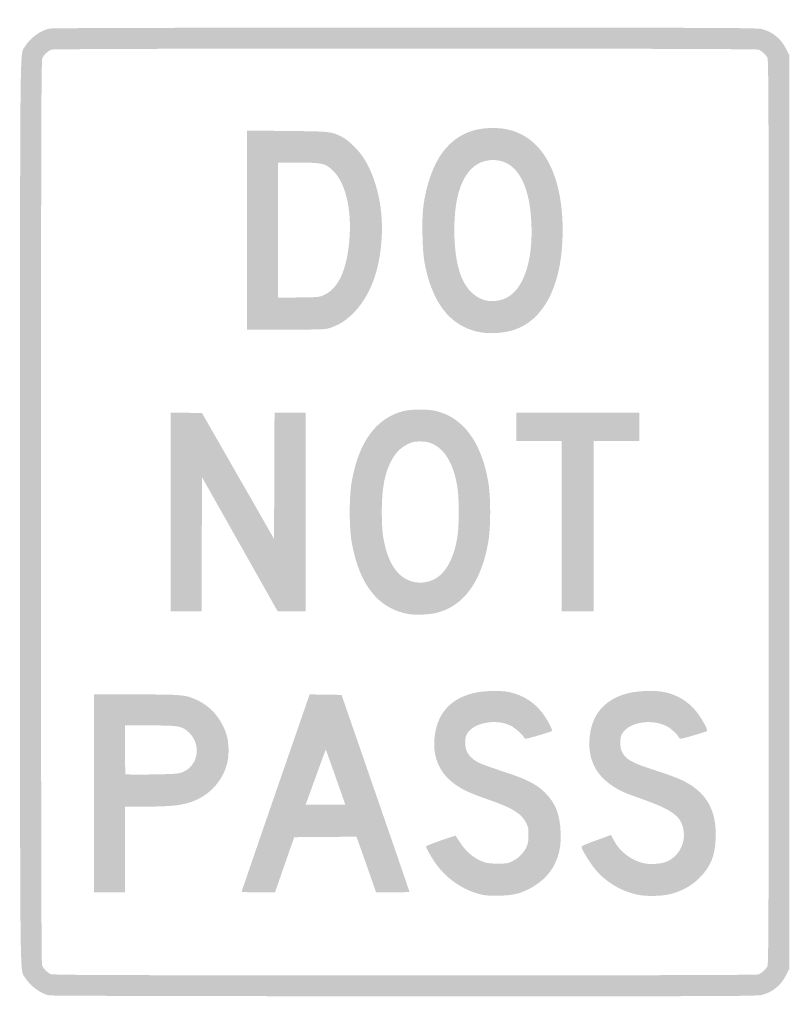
# Model space of a CAD drawing. Header units: inches. Extents: x -11.9 to 11.9, y -15.2 to 15.2.
import ezdxf

# ---------------------------------------------------------------- set-up
doc = ezdxf.new("R2010")
doc.units = ezdxf.units.IN
doc.header["$MEASUREMENT"] = 0

msp = doc.modelspace()

# ---------------------------------------------------------------- hatches: boundary and pattern name
h = msp.add_hatch(color=7)
edge = h.paths.add_edge_path()
edge.add_spline(control_points=[(-11.028, -14.969), (-11.305, -14.904), (-11.618, -14.67), (-11.767, -14.416), (-11.933, -14.133), (-11.921, -15.246), (-11.921, 0), (-11.921, 15.246), (-11.933, 14.133), (-11.767, 14.416), (-11.614, 14.676), (-11.307, 14.903), (-11.016, 14.97), (-10.931, 14.989), (-7.349, 14.999), (0.001, 14.999), (9.754, 15), (10.91, 14.995), (11.06, 14.956), (11.395, 14.869), (11.656, 14.652), (11.815, 14.327)], knot_values=[0, 0, 0, 0, 1, 1, 1, 2, 2, 2, 3, 3, 3, 4, 4, 4, 5, 5, 5, 6, 6, 6, 7, 7, 7, 7], degree=3, periodic=0)
edge.add_line((11.815, 14.327), (11.907, 14.138))
edge.add_line((11.907, 14.138), (11.907, 0))
edge.add_line((11.907, 0), (11.907, -14.138))
edge.add_line((11.907, -14.138), (11.815, -14.327))
edge.add_spline(control_points=[(11.815, -14.327), (11.656, -14.652), (11.395, -14.869), (11.06, -14.956), (10.91, -14.995), (9.758, -15), (-0.013, -14.997), (-6.454, -14.995), (-10.963, -14.984), (-11.028, -14.969)], knot_values=[0, 0, 0, 0, 1, 1, 1, 2, 2, 2, 3, 3, 3, 3], degree=3, periodic=0)
edge = h.paths.add_edge_path(flags=0)
edge.add_spline(control_points=[(10.952, -14.32), (11.049, -14.283), (11.178, -14.165), (11.231, -14.062), (11.265, -13.997), (11.271, -11.984), (11.271, 0), (11.271, 11.984), (11.265, 13.997), (11.231, 14.062), (11.178, 14.165), (11.049, 14.283), (10.952, 14.32), (10.839, 14.363), (-10.839, 14.363), (-10.952, 14.32), (-11.06, 14.279), (-11.185, 14.157), (-11.232, 14.048), (-11.265, 13.971), (-11.271, 11.789), (-11.271, 0.003), (-11.271, -9.788), (-11.262, -13.975), (-11.241, -14.031), (-11.201, -14.136), (-11.08, -14.263), (-10.975, -14.31), (-10.904, -14.342), (-9.037, -14.348), (-0.009, -14.349), (7.613, -14.35), (10.896, -14.341), (10.952, -14.32)], knot_values=[0, 0, 0, 0, 1, 1, 1, 2, 2, 2, 3, 3, 3, 4, 4, 4, 5, 5, 5, 6, 6, 6, 7, 7, 7, 8, 8, 8, 9, 9, 9, 10, 10, 10, 11, 11, 11, 11], degree=3, periodic=0)
h = msp.add_hatch(color=7)
edge = h.paths.add_edge_path()
edge.add_line((-4.887, 8.731), (-4.887, 11.813))
edge.add_line((-4.887, 11.813), (-3.651, 11.8))
edge.add_spline(control_points=[(-3.651, 11.8), (-2.31, 11.787), (-2.285, 11.785), (-1.953, 11.619), (-1.73, 11.508), (-1.395, 11.169), (-1.232, 10.89), (-0.869, 10.266), (-0.68, 9.427), (-0.715, 8.588), (-0.762, 7.479), (-1.087, 6.629), (-1.671, 6.088), (-1.868, 5.905), (-2.032, 5.805), (-2.279, 5.715), (-2.458, 5.65), (-2.474, 5.65), (-3.674, 5.65)], knot_values=[0, 0, 0, 0, 1, 1, 1, 2, 2, 2, 3, 3, 3, 4, 4, 4, 5, 5, 5, 6, 6, 6, 6], degree=3, periodic=0)
edge.add_line((-3.674, 5.65), (-4.887, 5.65))
edge.add_line((-4.887, 5.65), (-4.887, 8.731))
edge = h.paths.add_edge_path(flags=0)
edge.add_spline(control_points=[(-2.48, 6.732), (-2.05, 6.943), (-1.794, 7.52), (-1.719, 8.446), (-1.643, 9.397), (-1.848, 10.224), (-2.251, 10.593), (-2.477, 10.8), (-2.568, 10.819), (-3.31, 10.819)], knot_values=[0, 0, 0, 0, 1, 1, 1, 2, 2, 2, 3, 3, 3, 3], degree=3, periodic=0)
edge.add_line((-3.31, 10.819), (-3.927, 10.819))
edge.add_line((-3.927, 10.819), (-3.927, 8.727))
edge.add_line((-3.927, 8.727), (-3.927, 6.635))
edge.add_line((-3.927, 6.635), (-3.284, 6.644))
edge.add_spline(control_points=[(-3.284, 6.644), (-2.645, 6.652), (-2.64, 6.653), (-2.48, 6.732)], knot_values=[0, 0, 0, 0, 1, 1, 1, 1], degree=3, periodic=0)
h = msp.add_hatch(color=7)
edge = h.paths.add_edge_path()
edge.add_spline(control_points=[(2.218, 5.59), (1.367, 5.8), (0.833, 6.509), (0.606, 7.733), (0.542, 8.073), (0.519, 9.015), (0.564, 9.403), (0.634, 10.002), (0.821, 10.593), (1.062, 10.981), (1.44, 11.589), (1.989, 11.892), (2.712, 11.892), (3.064, 11.892), (3.324, 11.835), (3.606, 11.695), (4.418, 11.295), (4.885, 10.216), (4.886, 8.737), (4.888, 7.172), (4.4, 6.081), (3.527, 5.696), (3.166, 5.536), (2.615, 5.492), (2.218, 5.59)], knot_values=[0, 0, 0, 0, 1, 1, 1, 2, 2, 2, 3, 3, 3, 4, 4, 4, 5, 5, 5, 6, 6, 6, 7, 7, 7, 8, 8, 8, 8], degree=3, periodic=0)
edge = h.paths.add_edge_path(flags=0)
edge.add_spline(control_points=[(3.115, 6.618), (3.666, 6.87), (3.969, 7.748), (3.918, 8.941), (3.861, 10.252), (3.409, 10.951), (2.652, 10.897), (1.891, 10.843), (1.484, 9.976), (1.534, 8.517), (1.572, 7.407), (1.856, 6.788), (2.424, 6.574), (2.613, 6.503), (2.905, 6.522), (3.115, 6.618)], knot_values=[0, 0, 0, 0, 1, 1, 1, 2, 2, 2, 3, 3, 3, 4, 4, 4, 5, 5, 5, 5], degree=3, periodic=0)
for points in [[(-7.26, 0.001), (-7.26, 3.08), (-6.773, 3.073), (-6.285, 3.065), (-5.169, 1.116), (-4.054, -0.833), (-4.046, 1.123), (-4.039, 3.079), (-3.559, 3.079), (-3.079, 3.079), (-3.079, 0), (-3.079, -3.079), (-3.51, -3.078), (-3.941, -3.078), (-5.113, -1), (-6.285, 1.078), (-6.293, -1), (-6.3, -3.079), (-6.78, -3.079), (-7.26, -3.079), (-7.26, 0.001)], [(4.859, -0.438), (4.859, 2.203), (4.153, 2.203), (3.446, 2.203), (3.446, 2.641), (3.446, 3.079), (5.353, 3.079), (7.26, 3.079), (7.26, 2.641), (7.26, 2.203), (6.554, 2.203), (5.847, 2.203), (5.847, -0.438), (5.847, -3.079), (5.353, -3.079), (4.859, -3.079), (4.859, -0.438)]]:
    msp.add_hatch(color=7).paths.add_polyline_path(points)
h = msp.add_hatch(color=7)
edge = h.paths.add_edge_path()
edge.add_spline(control_points=[(0.138, -3.164), (-0.807, -3.014), (-1.404, -2.277), (-1.644, -0.964), (-1.731, -0.49), (-1.731, 0.49), (-1.644, 0.964), (-1.421, 2.184), (-0.894, 2.901), (-0.056, 3.123), (0.188, 3.188), (0.708, 3.19), (0.968, 3.127), (1.802, 2.922), (2.355, 2.181), (2.575, 0.972), (2.663, 0.486), (2.663, -0.486), (2.575, -0.972), (2.357, -2.17), (1.815, -2.908), (0.996, -3.12), (0.779, -3.176), (0.351, -3.198), (0.138, -3.164)], knot_values=[0, 0, 0, 0, 1, 1, 1, 2, 2, 2, 3, 3, 3, 4, 4, 4, 5, 5, 5, 6, 6, 6, 7, 7, 7, 8, 8, 8, 8], degree=3, periodic=0)
edge = h.paths.add_edge_path(flags=0)
edge.add_spline(control_points=[(0.869, -2.103), (1.266, -1.926), (1.546, -1.404), (1.638, -0.67), (1.675, -0.373), (1.675, 0.373), (1.638, 0.67), (1.545, 1.411), (1.269, 1.922), (0.858, 2.11), (0.732, 2.168), (0.653, 2.183), (0.479, 2.184), (0.288, 2.185), (0.236, 2.174), (0.077, 2.096), (-0.146, 1.986), (-0.303, 1.821), (-0.436, 1.557), (-0.635, 1.162), (-0.716, 0.71), (-0.716, 0), (-0.716, -0.272), (-0.7, -0.596), (-0.681, -0.72), (-0.573, -1.42), (-0.334, -1.876), (0.029, -2.074), (0.288, -2.215), (0.594, -2.225), (0.869, -2.103)], knot_values=[0, 0, 0, 0, 1, 1, 1, 2, 2, 2, 3, 3, 3, 4, 4, 4, 5, 5, 5, 6, 6, 6, 7, 7, 7, 8, 8, 8, 9, 9, 9, 10, 10, 10, 10], degree=3, periodic=0)
h = msp.add_hatch(color=7)
edge = h.paths.add_edge_path()
edge.add_line((-9.633, -8.715), (-9.633, -5.65))
edge.add_line((-9.633, -5.65), (-8.326, -5.65))
edge.add_spline(control_points=[(-8.326, -5.65), (-6.852, -5.651), (-6.777, -5.658), (-6.396, -5.846), (-6.004, -6.039), (-5.707, -6.386), (-5.543, -6.841), (-5.441, -7.124), (-5.435, -7.571), (-5.529, -7.867), (-5.7, -8.409), (-6.118, -8.822), (-6.668, -8.996), (-6.968, -9.091), (-7.329, -9.124), (-8.05, -9.124)], knot_values=[0, 0, 0, 0, 1, 1, 1, 2, 2, 2, 3, 3, 3, 4, 4, 4, 5, 5, 5, 5], degree=3, periodic=0)
edge.add_line((-8.05, -9.124), (-8.672, -9.124))
edge.add_line((-8.672, -9.124), (-8.672, -10.452))
edge.add_line((-8.672, -10.452), (-8.672, -11.78))
edge.add_line((-8.672, -11.78), (-9.153, -11.78))
edge.add_line((-9.153, -11.78), (-9.633, -11.78))
edge.add_line((-9.633, -11.78), (-9.633, -8.715))
edge = h.paths.add_edge_path(flags=0)
edge.add_spline(control_points=[(-6.909, -8.065), (-6.402, -7.88), (-6.285, -7.209), (-6.692, -6.827), (-6.908, -6.625), (-6.993, -6.61), (-7.901, -6.61)], knot_values=[0, 0, 0, 0, 1, 1, 1, 2, 2, 2, 2], degree=3, periodic=0)
edge.add_line((-7.901, -6.61), (-8.672, -6.61))
edge.add_line((-8.672, -6.61), (-8.672, -7.354))
edge.add_spline(control_points=[(-8.672, -7.354), (-8.672, -7.763), (-8.663, -8.108), (-8.651, -8.12), (-8.639, -8.132), (-8.274, -8.135), (-7.839, -8.128), (-7.171, -8.117), (-7.026, -8.107), (-6.909, -8.065)], knot_values=[0, 0, 0, 0, 1, 1, 1, 2, 2, 2, 3, 3, 3, 3], degree=3, periodic=0)
h = msp.add_hatch(color=7)
edge = h.paths.add_edge_path()
edge.add_spline(control_points=[(-5.057, -11.758), (-5.057, -11.747), (-4.584, -10.367), (-4.005, -8.693)], knot_values=[0, 0, 0, 0, 1, 1, 1, 1], degree=3, periodic=0)
edge.add_line((-4.005, -8.693), (-2.952, -5.649))
edge.add_line((-2.952, -5.649), (-2.458, -5.656))
edge.add_line((-2.458, -5.656), (-1.963, -5.664))
edge.add_line((-1.963, -5.664), (-0.912, -8.701))
edge.add_spline(control_points=[(-0.912, -8.701), (-0.334, -10.371), (0.139, -11.747), (0.14, -11.758), (0.141, -11.77), (-0.091, -11.78), (-0.376, -11.78)], knot_values=[0, 0, 0, 0, 1, 1, 1, 2, 2, 2, 2], degree=3, periodic=0)
edge.add_line((-0.376, -11.78), (-0.893, -11.78))
edge.add_line((-0.893, -11.78), (-1.142, -11.066))
edge.add_spline(control_points=[(-1.142, -11.066), (-1.28, -10.674), (-1.417, -10.286), (-1.447, -10.204)], knot_values=[0, 0, 0, 0, 1, 1, 1, 1], degree=3, periodic=0)
edge.add_line((-1.447, -10.204), (-1.502, -10.056))
edge.add_line((-1.502, -10.056), (-2.465, -10.063))
edge.add_line((-2.465, -10.063), (-3.429, -10.071))
edge.add_line((-3.429, -10.071), (-3.727, -10.925))
edge.add_line((-3.727, -10.925), (-4.025, -11.779))
edge.add_line((-4.025, -11.779), (-4.541, -11.779))
edge.add_spline(control_points=[(-4.541, -11.779), (-4.825, -11.779), (-5.057, -11.77), (-5.057, -11.758)], knot_values=[0, 0, 0, 0, 1, 1, 1, 1], degree=3, periodic=0)
edge = h.paths.add_edge_path(flags=0)
edge.add_spline(control_points=[(-2.12, -8.284), (-2.272, -7.853), (-2.409, -7.468), (-2.424, -7.429)], knot_values=[0, 0, 0, 0, 1, 1, 1, 1], degree=3, periodic=0)
edge.add_line((-2.424, -7.429), (-2.452, -7.359))
edge.add_line((-2.452, -7.359), (-2.479, -7.429))
edge.add_spline(control_points=[(-2.479, -7.429), (-2.495, -7.468), (-2.592, -7.735), (-2.697, -8.023), (-2.801, -8.31), (-2.929, -8.663), (-2.982, -8.806)], knot_values=[0, 0, 0, 0, 1, 1, 1, 2, 2, 2, 2], degree=3, periodic=0)
edge.add_line((-2.982, -8.806), (-3.077, -9.068))
edge.add_line((-3.077, -9.068), (-2.461, -9.068))
edge.add_line((-2.461, -9.068), (-1.844, -9.068))
edge.add_line((-1.844, -9.068), (-2.12, -8.284))
h = msp.add_hatch(color=7)
edge = h.paths.add_edge_path()
edge.add_spline(control_points=[(2.384, -11.852), (1.786, -11.716), (1.231, -11.323), (0.89, -10.793), (0.755, -10.584), (0.64, -10.367), (0.656, -10.351), (0.693, -10.315), (1.569, -10.006), (1.577, -10.027), (1.581, -10.041), (1.651, -10.151), (1.732, -10.271), (1.901, -10.523), (2.14, -10.723), (2.392, -10.822), (2.527, -10.875), (2.613, -10.887), (2.867, -10.888), (3.152, -10.89), (3.192, -10.883), (3.338, -10.811), (3.522, -10.721), (3.681, -10.558), (3.767, -10.371), (3.813, -10.27), (3.827, -10.185), (3.827, -10), (3.828, -9.786), (3.818, -9.743), (3.744, -9.609), (3.584, -9.321), (3.318, -9.161), (2.556, -8.897), (2.323, -8.816), (2.031, -8.702), (1.907, -8.643), (1.118, -8.27), (0.786, -7.629), (0.946, -6.792), (1.062, -6.187), (1.453, -5.782), (2.082, -5.619), (2.408, -5.534), (2.95, -5.515), (3.236, -5.578), (3.654, -5.67), (3.998, -5.885), (4.253, -6.217), (4.405, -6.414), (4.586, -6.754), (4.554, -6.783), (4.543, -6.793), (4.351, -6.855), (4.127, -6.921), (3.739, -7.036), (3.72, -7.039), (3.693, -6.988), (3.64, -6.889), (3.401, -6.677), (3.273, -6.615), (2.792, -6.382), (2.058, -6.541), (1.903, -6.911), (1.849, -7.04), (1.856, -7.281), (1.917, -7.415), (1.982, -7.559), (2.143, -7.701), (2.339, -7.787), (2.423, -7.825), (2.761, -7.944), (3.09, -8.052), (3.781, -8.28), (4.074, -8.43), (4.335, -8.687), (4.664, -9.011), (4.8, -9.353), (4.823, -9.916), (4.84, -10.326), (4.787, -10.6), (4.627, -10.927), (4.439, -11.312), (4.011, -11.652), (3.517, -11.809), (3.264, -11.889), (2.649, -11.913), (2.384, -11.852)], knot_values=[0, 0, 0, 0, 1, 1, 1, 2, 2, 2, 3, 3, 3, 4, 4, 4, 5, 5, 5, 6, 6, 6, 7, 7, 7, 8, 8, 8, 9, 9, 9, 10, 10, 10, 11, 11, 11, 12, 12, 12, 13, 13, 13, 14, 14, 14, 15, 15, 15, 16, 16, 16, 17, 17, 17, 18, 18, 18, 19, 19, 19, 20, 20, 20, 21, 21, 21, 22, 22, 22, 23, 23, 23, 24, 24, 24, 25, 25, 25, 26, 26, 26, 27, 27, 27, 28, 28, 28, 29, 29, 29, 29], degree=3, periodic=0)
h = msp.add_hatch(color=7)
edge = h.paths.add_edge_path()
edge.add_spline(control_points=[(7.203, -11.852), (6.646, -11.728), (6.169, -11.428), (5.835, -10.989), (5.7, -10.812), (5.525, -10.528), (5.484, -10.419), (5.453, -10.338), (5.418, -10.355), (6.15, -10.087)], knot_values=[0, 0, 0, 0, 1, 1, 1, 2, 2, 2, 3, 3, 3, 3], degree=3, periodic=0)
edge.add_line((6.15, -10.087), (6.382, -10.002))
edge.add_line((6.382, -10.002), (6.474, -10.174))
edge.add_spline(control_points=[(6.474, -10.174), (6.658, -10.521), (7.023, -10.797), (7.402, -10.878), (7.61, -10.923), (7.951, -10.898), (8.111, -10.827), (8.527, -10.642), (8.734, -10.183), (8.603, -9.733), (8.505, -9.393), (8.208, -9.195), (7.345, -8.889), (6.786, -8.692), (6.677, -8.644), (6.446, -8.493), (5.847, -8.103), (5.616, -7.539), (5.748, -6.795), (5.855, -6.195), (6.255, -5.783), (6.889, -5.618), (7.21, -5.534), (7.754, -5.515), (8.038, -5.578), (8.447, -5.667), (8.76, -5.857), (9.02, -6.172), (9.186, -6.373), (9.394, -6.748), (9.358, -6.782), (9.346, -6.793), (9.153, -6.856), (8.929, -6.922), (8.547, -7.033), (8.521, -7.037), (8.494, -6.989), (8.429, -6.872), (8.241, -6.7), (8.102, -6.63), (7.608, -6.38), (6.865, -6.53), (6.705, -6.911), (6.651, -7.04), (6.658, -7.281), (6.719, -7.415), (6.824, -7.645), (7.033, -7.77), (7.641, -7.965), (8.437, -8.22), (8.684, -8.327), (8.974, -8.541), (9.445, -8.888), (9.657, -9.403), (9.625, -10.125), (9.601, -10.67), (9.465, -10.993), (9.109, -11.346), (8.874, -11.579), (8.569, -11.746), (8.209, -11.836), (7.951, -11.901), (7.459, -11.909), (7.203, -11.852)], knot_values=[0, 0, 0, 0, 1, 1, 1, 2, 2, 2, 3, 3, 3, 4, 4, 4, 5, 5, 5, 6, 6, 6, 7, 7, 7, 8, 8, 8, 9, 9, 9, 10, 10, 10, 11, 11, 11, 12, 12, 12, 13, 13, 13, 14, 14, 14, 15, 15, 15, 16, 16, 16, 17, 17, 17, 18, 18, 18, 19, 19, 19, 20, 20, 20, 21, 21, 21, 21], degree=3, periodic=0)

doc.saveas('drawing.dxf')
